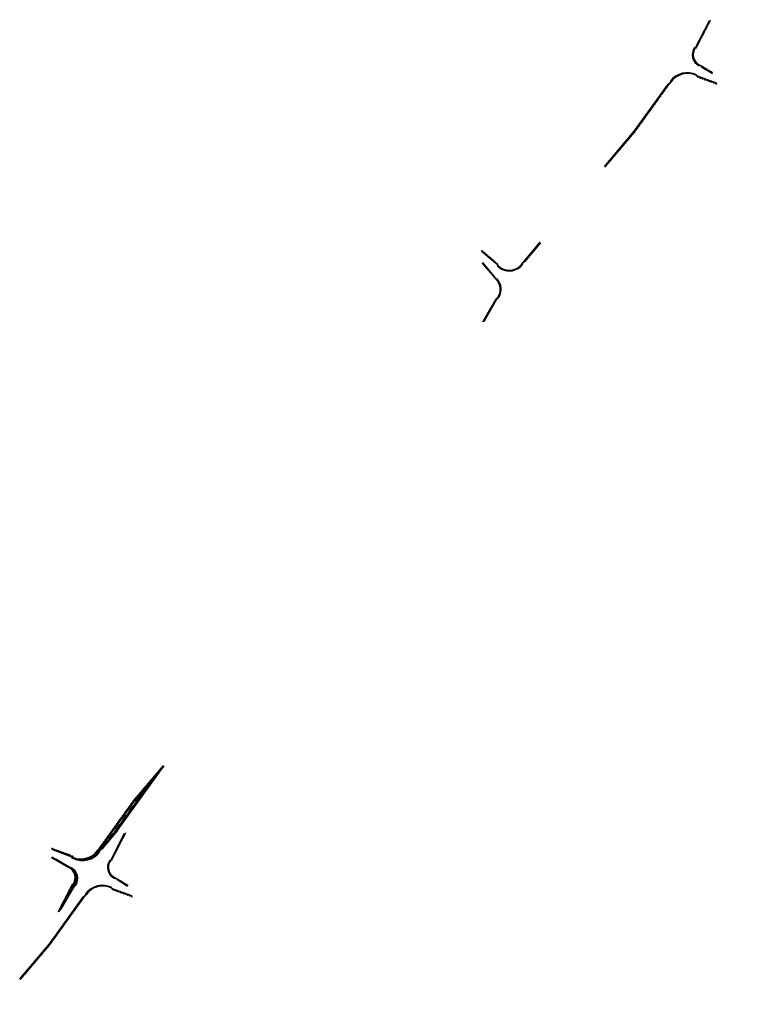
# Model space of a CAD drawing. Extents: x 298938 to 301307, y 48149 to 51367.
import ezdxf

# ---------------------------------------------------------------- set-up
doc = ezdxf.new("R2010")
doc.units = 0
doc.header["$MEASUREMENT"] = 0
doc.linetypes.add('Wisdot3', pattern=[0.1875, 0.125, -0.0625])
for name, color, linetype, lineweight in [('P_RDWY_14thSt_IntLayout_Alt1', 7, 'Continuous', 25), ('P_RDWY_4thAve_IntLayout_Alt1', 7, 'Continuous', 25), ('P_RDWY_4thAve_IntLayout_Alt2', 7, 'Continuous', 25), ('P_RDWY_C_and_G_36', 200, 'Continuous', 25), ('P_RDWY_PavtEdge', 1, 'Continuous', 25), ('P_RDWY_ShldAgg', 1, 'Wisdot3', 25), ('P_RDWY_ShldPaved', 30, 'Continuous', 25), ('P_RDWY_UpperPineDr_IntLayout_Alt1', 7, 'Continuous', 25)]:
    doc.layers.add(name, color=color, linetype=linetype, lineweight=lineweight)

# ---------------------------------------------------------------- blocks, each defined once
blk = doc.blocks.new('*U181')
at = {"layer": 'P_RDWY_C_and_G_36'}
for p, q in [((-71.9, -15), (-71.9, -12)), ((65, -15), (65, -12)), ((25.6, -58.9), (28.6, -58.4)), ((-5.9, -70.4), (-2.9, -69.8))]:
    blk.add_line(p, q, dxfattribs=at)
for centre, radius, start, end in [((-71.9, -82), 70, 10, 90), ((-71.9, -82), 68, 10, 90), ((-71.9, -82), 67, 10, 90), ((65, -52), 40, 90, 190), ((65, -52), 38, 90, 190), ((65, -52), 37, 90, 190)]:
    blk.add_arc(centre, radius, start, end, dxfattribs=at)
at = {"layer": 'P_RDWY_PavtEdge', "flags": 128}
for points in [[(-421.9, 0), (-271.9, -12), (-81.9, -12), (-71.9, -15)], [(65, -15), (165, 0)], [(28.6, -58.4), (27.4, -68.8), (30.4, -108.9)], [(-5.9, -70.4), (13.2, -138.1)]]:
    blk.add_lwpolyline(points, dxfattribs=at)
at = {"layer": 'P_RDWY_ShldAgg', "flags": 128}
for points in [[(-421.9, -3), (-271.9, -15), (-71.9, -15)], [(65, -15), (68.4, -17.5), (168.4, -2.5)], [(28.6, -58.4), (30.3, -68.3), (33.3, -108.4)], [(-5.9, -70.4), (-7.9, -74.1), (11.1, -141.8)]]:
    blk.add_lwpolyline(points, dxfattribs=at)
at = {"layer": 'P_RDWY_ShldPaved', "flags": 128}
blk.add_lwpolyline([(-421.9, -2), (-271.9, -14), (-75.2, -14)], dxfattribs=at)
blk = doc.blocks.new('*U177')
at = {"layer": 'P_RDWY_C_and_G_36'}
for p, q in [((-71.9, -15), (-71.9, -12)), ((65, -15), (65, -12)), ((25.6, -58.9), (28.6, -58.4)), ((-5.9, -70.4), (-2.9, -69.8))]:
    blk.add_line(p, q, dxfattribs=at)
for centre, radius, start, end in [((-71.9, -82), 70, 10, 90), ((-71.9, -82), 68, 10, 90), ((-71.9, -82), 67, 10, 90), ((65, -52), 40, 90, 190), ((65, -52), 38, 90, 190), ((65, -52), 37, 90, 190)]:
    blk.add_arc(centre, radius, start, end, dxfattribs=at)
at = {"layer": 'P_RDWY_PavtEdge', "flags": 128}
for points in [[(-421.9, 0), (-271.9, -12), (-81.9, -12), (-71.9, -15)], [(65, -15), (165, 0)], [(28.6, -58.4), (27.4, -68.8), (30.4, -108.9)], [(-5.9, -70.4), (13.2, -138.1)]]:
    blk.add_lwpolyline(points, dxfattribs=at)
at = {"layer": 'P_RDWY_ShldAgg', "flags": 128}
for points in [[(-421.9, -3), (-271.9, -15), (-71.9, -15)], [(65, -15), (68.4, -17.5), (168.4, -2.5)], [(28.6, -58.4), (30.3, -68.3), (33.3, -108.4)], [(-5.9, -70.4), (-7.9, -74.1), (11.1, -141.8)]]:
    blk.add_lwpolyline(points, dxfattribs=at)
at = {"layer": 'P_RDWY_ShldPaved', "flags": 128}
blk.add_lwpolyline([(-421.9, -2), (-271.9, -14), (-75.2, -14)], dxfattribs=at)
blk = doc.blocks.new('*U176')
at = {"layer": 'P_RDWY_C_and_G_36'}
for p, q in [((-71.9, -15), (-71.9, -12)), ((65, -15), (65, -12)), ((25.6, -58.9), (28.6, -58.4)), ((-5.9, -70.4), (-2.9, -69.8))]:
    blk.add_line(p, q, dxfattribs=at)
for centre, radius, start, end in [((-71.9, -82), 70, 10, 90), ((-71.9, -82), 68, 10, 90), ((-71.9, -82), 67, 10, 90), ((65, -52), 40, 90, 190), ((65, -52), 38, 90, 190), ((65, -52), 37, 90, 190)]:
    blk.add_arc(centre, radius, start, end, dxfattribs=at)
at = {"layer": 'P_RDWY_PavtEdge', "flags": 128}
for points in [[(-421.9, 0), (-271.9, -12), (-81.9, -12), (-71.9, -15)], [(65, -15), (165, 0)], [(28.6, -58.4), (27.4, -68.8), (30.4, -108.9)], [(-5.9, -70.4), (13.2, -138.1)]]:
    blk.add_lwpolyline(points, dxfattribs=at)
at = {"layer": 'P_RDWY_ShldAgg', "flags": 128}
for points in [[(-421.9, -3), (-271.9, -15), (-71.9, -15)], [(65, -15), (68.4, -17.5), (168.4, -2.5)], [(28.6, -58.4), (30.3, -68.3), (33.3, -108.4)], [(-5.9, -70.4), (-7.9, -74.1), (11.1, -141.8)]]:
    blk.add_lwpolyline(points, dxfattribs=at)
at = {"layer": 'P_RDWY_ShldPaved', "flags": 128}
blk.add_lwpolyline([(-421.9, -2), (-271.9, -14), (-75.2, -14)], dxfattribs=at)
blk = doc.blocks.new('*U178')
at = {"layer": 'P_RDWY_C_and_G_36'}
for p, q in [((-72.9, -9), (-72.9, -6)), ((64, -9), (64, -6)), ((-6.9, -64.4), (-4, -63.8)), ((27.5, -52.4), (24.6, -52.9))]:
    blk.add_line(p, q, dxfattribs=at)
for centre, radius, start, end in [((-72.9, -76), 70, 10, 90), ((-72.9, -76), 68, 10, 90), ((-72.9, -76), 67, 10, 90), ((64, -46), 40, 90, 190), ((64, -46), 38, 90, 190), ((64, -46), 37, 90, 190)]:
    blk.add_arc(centre, radius, start, end, dxfattribs=at)
at = {"layer": 'P_RDWY_PavtEdge', "flags": 128}
for points in [[(64, -9), (154, 0)], [(-162.9, 0), (-82.9, -6), (-72.9, -9)], [(27.5, -52.4), (26.3, -62.8), (32.8, -122.6)], [(-6.9, -64.4), (12.1, -132.1)]]:
    blk.add_lwpolyline(points, dxfattribs=at)
at = {"layer": 'P_RDWY_ShldAgg', "flags": 128}
for points in [[(-162.9, -3), (-82.9, -9), (-72.9, -9)], [(64, -9), (67.2, -11.7), (157.2, -2.7)], [(27.5, -52.4), (29.3, -62.3), (35.7, -122.1)], [(-6.9, -64.4), (-9, -68.1), (10, -135.8)]]:
    blk.add_lwpolyline(points, dxfattribs=at)
blk = doc.blocks.new('*U179')
at = {"layer": 'P_RDWY_C_and_G_36'}
for p, q in [((-81.8, -9), (-81.8, -6)), ((56.1, -9), (56.1, -6)), ((9.8, -47.8), (6.9, -47.3)), ((-30.6, -70), (-27.7, -70.6))]:
    blk.add_line(p, q, dxfattribs=at)
for centre, radius, start, end in [((-81.8, -61), 55, 350, 450), ((-81.8, -61), 53, 350, 450), ((-81.8, -61), 52, 350, 450), ((56.1, -56), 50, 90, 170), ((56.1, -56), 48, 90, 170), ((56.1, -56), 47, 90, 170)]:
    blk.add_arc(centre, radius, start, end, dxfattribs=at)
at = {"layer": 'P_RDWY_PavtEdge', "flags": 128}
for points in [[(56.1, -9), (146.1, 0)], [(-171.8, 0), (-91.8, -6), (-81.8, -9)], [(9.8, -47.8), (5.2, -57.2), (-9.2, -115.6)], [(-30.6, -70), (-35.9, -140.2)]]:
    blk.add_lwpolyline(points, dxfattribs=at)
at = {"layer": 'P_RDWY_ShldAgg', "flags": 128}
for points in [[(-171.8, -3), (-91.8, -9), (-81.8, -9)], [(56.1, -9), (59.4, -11.7), (149.4, -2.7)], [(9.8, -47.8), (8.1, -57.7), (-6.3, -116.1)], [(-30.6, -70), (-33.8, -72.8), (-39.1, -142.9)]]:
    blk.add_lwpolyline(points, dxfattribs=at)
blk = doc.blocks.new('*U180')
at = {"layer": 'P_RDWY_C_and_G_36'}
for p, q in [((-71.9, -15), (-71.9, -12)), ((65, -15), (65, -12)), ((25.6, -58.9), (28.6, -58.4)), ((-5.9, -70.4), (-2.9, -69.8))]:
    blk.add_line(p, q, dxfattribs=at)
for centre, radius, start, end in [((-71.9, -82), 70, 10, 90), ((-71.9, -82), 68, 10, 90), ((-71.9, -82), 67, 10, 90), ((65, -52), 40, 90, 190), ((65, -52), 38, 90, 190), ((65, -52), 37, 90, 190)]:
    blk.add_arc(centre, radius, start, end, dxfattribs=at)
at = {"layer": 'P_RDWY_PavtEdge', "flags": 128}
for points in [[(-421.9, 0), (-271.9, -12), (-81.9, -12), (-71.9, -15)], [(65, -15), (165, 0)], [(28.6, -58.4), (27.4, -68.8), (30.4, -108.9)], [(-5.9, -70.4), (13.2, -138.1)]]:
    blk.add_lwpolyline(points, dxfattribs=at)
at = {"layer": 'P_RDWY_ShldAgg', "flags": 128}
for points in [[(-421.9, -3), (-271.9, -15), (-71.9, -15)], [(65, -15), (68.4, -17.5), (168.4, -2.5)], [(28.6, -58.4), (30.3, -68.3), (33.3, -108.4)], [(-5.9, -70.4), (-7.9, -74.1), (11.1, -141.8)]]:
    blk.add_lwpolyline(points, dxfattribs=at)
at = {"layer": 'P_RDWY_ShldPaved', "flags": 128}
blk.add_lwpolyline([(-421.9, -2), (-271.9, -14), (-75.2, -14)], dxfattribs=at)
blk = doc.blocks.new('4thAve-Alt2')
at = {"layer": 'P_RDWY_PavtEdge', "flags": 128}
for points in [[(84.1, 137.5), (235.3, 347.8)], [(-107.3, -128.7), (-100.9, -119.7)]]:
    blk.add_lwpolyline(points, dxfattribs=at)
at = {"layer": 'P_RDWY_ShldAgg', "flags": 128}
for points in [[(55.9, 108.6), (208.6, 320.8)], [(-100.6, -109.1), (-88.3, -92)]]:
    blk.add_lwpolyline(points, dxfattribs=at)
at = {"layer": 'P_RDWY_ShldPaved', "flags": 128}
for points in [[(58.3, 106.8), (225.6, 339.4)], [(-98.1, -110.7), (-85.8, -93.6)]]:
    blk.add_lwpolyline(points, dxfattribs=at)

msp = doc.modelspace()

# ---------------------------------------------------------------- block references
at = {"layer": 'P_RDWY_14thSt_IntLayout_Alt1', "rotation": 234.2774520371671}
msp.add_blockref('*U179', (300538.1, 50498.4), dxfattribs=at)
at = {"layer": 'P_RDWY_4thAve_IntLayout_Alt1'}
for name, p, rotation in [('*U177', (299162.1, 48585.1), 234.2774520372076), ('*U181', (299184.1, 48574.5), 54.2774520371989)]:
    msp.add_blockref(name, p, dxfattribs=dict(at, rotation=rotation))
at = {"layer": 'P_RDWY_4thAve_IntLayout_Alt2'}
msp.add_blockref('4thAve-Alt2', (299173.1, 48579.8), dxfattribs=at)
for name, p, rotation in [('*U178', (299162.1, 48585.1), 234.2774520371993), ('*U176', (299184.1, 48574.5), 54.2774520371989)]:
    msp.add_blockref(name, p, dxfattribs=dict(at, rotation=rotation))
at = {"layer": 'P_RDWY_UpperPineDr_IntLayout_Alt1', "rotation": 54.27745203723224}
msp.add_blockref('*U180', (301093.6, 51229.8), dxfattribs=at)

doc.saveas('drawing.dxf')
